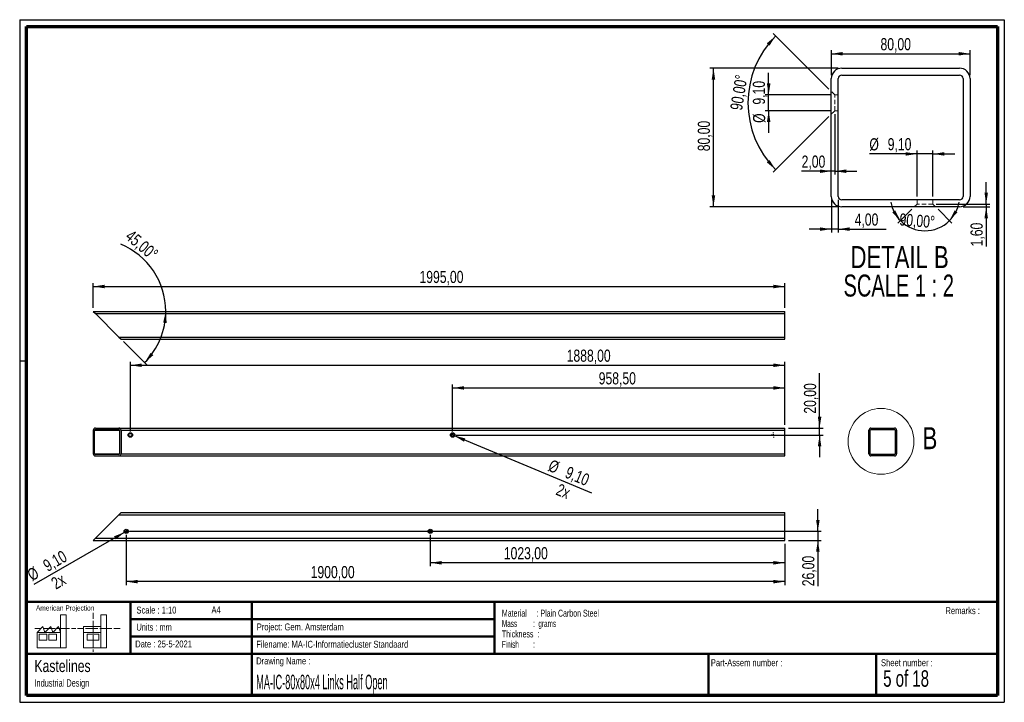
# Paper-space layout '80 Links Open' of a CAD drawing. Header units: millimetres. Extents: x 7 to 291, y 7 to 204.
import ezdxf

# ---------------------------------------------------------------- set-up
doc = ezdxf.new("R2010")
doc.units = ezdxf.units.MM
doc.linetypes.add('HIDDEN', pattern=[1.905, 1.27, -0.635])
for name, color, linetype in [('BORDERS', 7, 'Continuous'), ('DRAWING', 7, 'Continuous'), ('TEXT_SHEET_FORMAT', 7, 'Continuous')]:
    doc.layers.add(name, color=color, linetype=linetype)
doc.styles.add('SLDTEXTSTYLE0', font='TXT', dxfattribs={"width": 0.7})
doc.styles.add('SLDTEXTSTYLE1', font='TXT', dxfattribs={"width": 0.75})
doc.styles.add('SLDTEXTSTYLE2', font='TXT', dxfattribs={"width": 0.678571})
doc.styles.add('SLDTEXTSTYLE4', font='TXT', dxfattribs={"width": 0.55})
doc.styles.add('SLDTEXTSTYLE5', font='TXT', dxfattribs={"width": 0.605})
doc.styles.add('SLDTEXTSTYLE6', font='TXT', dxfattribs={"width": 0.549})
doc.styles.add('SLDTEXTSTYLE7', font='TXT', dxfattribs={"width": 0.467045})
doc.styles.add('SLDTEXTSTYLE8', font='TXT', dxfattribs={"width": 0.681818})
doc.dimstyles.new('SLDDIMSTYLE10', dxfattribs={"dimtxt": 3.5, "dimasz": 3.302, "dimexe": 0, "dimexo": 0.0625, "dimgap": 0.875, "dimtad": 1, "dimdec": 4, "dimlfac": 10, "dimzin": 12, "dimdsep": 46, "dimtxsty": 'SLDTEXTSTYLE1', "dimsah": 1, "dimcen": 0.09, "dimazin": 3, "dimtfac": 1, "dimtofl": 0, "dimtmove": 0, "dimatfit": 3, "dimfxl": 1, "dimfrac": 2, "dimtolj": 1, "dimtzin": 12, "dimarcsym": 0})
doc.dimstyles.new('SLDDIMSTYLE11', dxfattribs={"dimtxt": 3.5, "dimasz": 3.302, "dimexe": 0, "dimexo": 0.0625, "dimgap": 0.875, "dimtad": 1, "dimdec": 4, "dimlfac": 2, "dimzin": 12, "dimdsep": 46, "dimtxsty": 'SLDTEXTSTYLE1', "dimsah": 1, "dimcen": 0.09, "dimazin": 3, "dimtfac": 1, "dimtofl": 0, "dimtmove": 0, "dimatfit": 3, "dimfxl": 1, "dimfrac": 2, "dimtolj": 1, "dimtzin": 12, "dimarcsym": 0})
doc.dimstyles.new('SLDDIMSTYLE4', dxfattribs={"dimtxt": 3.5, "dimasz": 3.302, "dimexe": 0, "dimexo": 0.0625, "dimgap": 0.875, "dimtad": 1, "dimlfac": 2, "dimrnd": 1e-09, "dimzin": 12, "dimdsep": 46, "dimtxsty": 'SLDTEXTSTYLE1', "dimsah": 1, "dimcen": 0.09, "dimadec": 0, "dimazin": 3, "dimtfac": 1, "dimtmove": 0, "dimatfit": 0, "dimfxl": 1, "dimfrac": 2, "dimtolj": 1, "dimtzin": 12, "dimarcsym": 0})
doc.dimstyles.new('SLDDIMSTYLE5', dxfattribs={"dimtxt": 3.5, "dimasz": 3.302, "dimexe": 0, "dimexo": 0.0625, "dimgap": 0.875, "dimtad": 1, "dimlfac": 2, "dimrnd": 1e-09, "dimzin": 12, "dimdsep": 46, "dimtxsty": 'SLDTEXTSTYLE1', "dimsah": 1, "dimcen": 0.09, "dimadec": 0, "dimazin": 3, "dimtfac": 1, "dimtofl": 0, "dimtmove": 0, "dimatfit": 3, "dimfxl": 1, "dimfrac": 2, "dimtolj": 1, "dimtzin": 12, "dimarcsym": 0})
doc.dimstyles.new('SLDDIMSTYLE7', dxfattribs={"dimtxt": 3.5, "dimasz": 3.302, "dimexe": 0, "dimexo": 0.0625, "dimgap": 0.875, "dimtad": 1, "dimlfac": 10, "dimrnd": 1e-09, "dimzin": 12, "dimdsep": 46, "dimtxsty": 'SLDTEXTSTYLE1', "dimblk1": 'NONE', "dimsah": 1, "dimcen": 0, "dimadec": 0, "dimazin": 3, "dimtfac": 1, "dimtmove": 0, "dimatfit": 3, "dimldrblk": 'NONE', "dimfxl": 1, "dimfrac": 2, "dimtolj": 1, "dimtzin": 12, "dimarcsym": 0})
doc.dimstyles.new('SLDDIMSTYLE8', dxfattribs={"dimtxt": 3.5, "dimasz": 3.302, "dimexe": 0, "dimexo": 0.0625, "dimgap": 0.875, "dimtad": 1, "dimlfac": 10, "dimrnd": 1e-09, "dimzin": 12, "dimdsep": 46, "dimtxsty": 'SLDTEXTSTYLE1', "dimsah": 1, "dimcen": 0.09, "dimadec": 0, "dimazin": 3, "dimtfac": 1, "dimtmove": 0, "dimatfit": 0, "dimfxl": 1, "dimfrac": 2, "dimtolj": 1, "dimtzin": 12, "dimarcsym": 0})
doc.dimstyles.new('SLDDIMSTYLE9', dxfattribs={"dimtxt": 3.5, "dimasz": 3.302, "dimexe": 0, "dimexo": 0.0625, "dimgap": 0.875, "dimtad": 1, "dimlfac": 10, "dimrnd": 1e-09, "dimzin": 12, "dimdsep": 46, "dimtxsty": 'SLDTEXTSTYLE1', "dimsah": 1, "dimcen": 0.09, "dimadec": 0, "dimazin": 3, "dimtfac": 1, "dimtofl": 0, "dimtmove": 0, "dimatfit": 3, "dimfxl": 1, "dimfrac": 2, "dimtolj": 1, "dimtzin": 12, "dimarcsym": 0})

# ---------------------------------------------------------------- blocks, each defined once
blk = doc.blocks.new('SW_NOTE_0_30')
at = {"layer": 'TEXT_SHEET_FORMAT', "color": 0, "char_height": 2, "attachment_point": 1}
for s, insert, style in [('Material     : Plain Carbon Steel', (0, 2.58), 'SLDTEXTSTYLE5'), ('Mass         :  grams', (0, -0.42), 'SLDTEXTSTYLE4'), ('Thickness  :', (0, -3.42), 'SLDTEXTSTYLE5'), ('Finish        :', (0, -6.42), 'SLDTEXTSTYLE6')]:
    blk.add_mtext(s, dxfattribs=dict(at, insert=insert, style=style))
blk = doc.blocks.new('SW_NOTE_0_31')
at = {"layer": 'DRAWING', "color": 0, "attachment_point": 1, "style": 'SLDTEXTSTYLE1'}
for s, insert, char_height in [('Kastelines', (0, 4.51), 3.5), ('Industrial Design', (0, -1.09), 2.1167)]:
    blk.add_mtext(s, dxfattribs=dict(at, insert=insert, char_height=char_height))
blk = doc.blocks.new('_D_18')
at = {"layer": 'DRAWING', "color": 7}
for q in [(10.66, 40.75), (37.69, 56.36)]:
    blk.add_line((36.9, 55.9), q, dxfattribs=at)
blk.add_solid([(36.9, 55.9), (33.78, 54.69), (34.29, 53.81)], dxfattribs=at)
at = {"layer": 'DRAWING', "color": 7, "char_height": 3.5, "attachment_point": 1, "rotation": 30, "style": 'SLDTEXTSTYLE1'}
for s, insert in [('9,10', (12.91, 47.4)), ('%%c', (8.37, 44.72)), ('2x', (15.26, 42.28))]:
    blk.add_mtext(s, dxfattribs=dict(at, insert=insert))
blk = doc.blocks.new('_None')
blk = doc.blocks.new('_D_19')
at = {"layer": 'DRAWING', "color": 7}
for p, q in [((236.79, 56.13), (236.79, 62.48)), ((38.29, 56.13), (237.79, 56.13)), ((236.79, 56.13), (236.79, 53.53)), ((228.29, 53.53), (237.79, 53.53)), ((236.79, 53.53), (236.79, 40.28))]:
    blk.add_line(p, q, dxfattribs=at)
for points in [[(236.79, 56.13), (237.3, 59.43), (236.28, 59.43)], [(236.79, 53.53), (236.28, 50.23), (237.3, 50.23)]]:
    blk.add_solid(points, dxfattribs=at)
at = {"layer": 'DRAWING', "color": 7, "insert": (232.28, 40.28), "char_height": 3.5, "attachment_point": 1, "rotation": 90, "style": 'SLDTEXTSTYLE1'}
blk.add_mtext('26,00', dxfattribs=at)
blk = doc.blocks.new('_D_20')
at = {"layer": 'DRAWING', "color": 7}
for p, q in [((124.99, 55.13), (124.99, 46.05)), ((227.29, 52.53), (227.29, 46.05)), ((227.29, 47.05), (124.99, 47.05))]:
    blk.add_line(p, q, dxfattribs=at)
for points in [[(124.99, 47.05), (128.29, 46.54), (128.29, 47.56)], [(227.29, 47.05), (223.99, 47.56), (223.99, 46.54)]]:
    blk.add_solid(points, dxfattribs=at)
at = {"layer": 'DRAWING', "color": 7, "insert": (146.21, 51.56), "char_height": 3.5, "attachment_point": 1, "style": 'SLDTEXTSTYLE1'}
blk.add_mtext('1023,00', dxfattribs=at)
blk = doc.blocks.new('_D_21')
at = {"layer": 'DRAWING', "color": 7}
for p, q in [((37.29, 55.13), (37.29, 40.61)), ((227.29, 52.53), (227.29, 40.61)), ((227.29, 41.61), (37.29, 41.61))]:
    blk.add_line(p, q, dxfattribs=at)
for points in [[(37.29, 41.61), (40.59, 41.11), (40.59, 42.12)], [(227.29, 41.61), (223.99, 42.12), (223.99, 41.11)]]:
    blk.add_solid(points, dxfattribs=at)
at = {"layer": 'DRAWING', "color": 7, "insert": (90.5, 46.12), "char_height": 3.5, "attachment_point": 1, "style": 'SLDTEXTSTYLE1'}
blk.add_mtext('1900,00', dxfattribs=at)
blk = doc.blocks.new('_D_22')
at = {"layer": 'DRAWING', "color": 7}
for p, q in [((38.49, 84.91), (38.49, 105.05)), ((38.49, 104.05), (227.29, 104.05)), ((227.29, 86.91), (227.29, 105.05))]:
    blk.add_line(p, q, dxfattribs=at)
for points in [[(38.49, 104.05), (41.79, 103.55), (41.79, 104.56)], [(227.29, 104.05), (223.99, 104.56), (223.99, 103.55)]]:
    blk.add_solid(points, dxfattribs=at)
at = {"layer": 'DRAWING', "color": 7, "insert": (164.34, 108.57), "char_height": 3.5, "attachment_point": 1, "style": 'SLDTEXTSTYLE1'}
blk.add_mtext('1888,00', dxfattribs=at)
blk = doc.blocks.new('_D_23')
at = {"layer": 'DRAWING', "color": 7}
for p, q in [((131.44, 84.91), (131.44, 98.51)), ((131.44, 97.51), (227.29, 97.51)), ((227.29, 86.91), (227.29, 98.51))]:
    blk.add_line(p, q, dxfattribs=at)
for points in [[(131.44, 97.51), (134.74, 97.01), (134.74, 98.02)], [(227.29, 97.51), (223.99, 98.02), (223.99, 97.01)]]:
    blk.add_solid(points, dxfattribs=at)
at = {"layer": 'DRAWING', "color": 7, "insert": (173.58, 102.03), "char_height": 3.5, "attachment_point": 1, "style": 'SLDTEXTSTYLE1'}
blk.add_mtext('958,50', dxfattribs=at)
blk = doc.blocks.new('_D_24')
at = {"layer": 'DRAWING', "color": 7}
for p, q in [((237.29, 85.91), (237.29, 101.73)), ((228.29, 85.91), (238.29, 85.91)), ((237.29, 83.91), (237.29, 85.91)), ((132.44, 83.91), (238.29, 83.91)), ((237.29, 83.91), (237.29, 77.56))]:
    blk.add_line(p, q, dxfattribs=at)
for points in [[(237.29, 85.91), (237.8, 89.21), (236.78, 89.21)], [(237.29, 83.91), (236.78, 80.61), (237.8, 80.61)]]:
    blk.add_solid(points, dxfattribs=at)
at = {"layer": 'DRAWING', "color": 7, "insert": (232.78, 90.09), "char_height": 3.5, "attachment_point": 1, "rotation": 90, "style": 'SLDTEXTSTYLE1'}
blk.add_mtext('20,00', dxfattribs=at)
blk = doc.blocks.new('_D_25')
at = {"layer": 'DRAWING', "color": 7}
for q in [(131.02, 84.09), (171.53, 67.25)]:
    blk.add_line((131.86, 83.74), q, dxfattribs=at)
blk.add_solid([(131.86, 83.74), (134.72, 82), (135.11, 82.94)], dxfattribs=at)
at = {"layer": 'DRAWING', "color": 7, "char_height": 3.5, "attachment_point": 1, "rotation": 337.4338, "style": 'SLDTEXTSTYLE1'}
for s, insert in [('%%c', (160.05, 76.98)), ('9,10', (164.94, 75.01)), ('2x', (162.31, 70.03))]:
    blk.add_mtext(s, dxfattribs=dict(at, insert=insert))
blk = doc.blocks.new('SW_CENTERMARKSYMBOL_4')
at = {"layer": 'DRAWING', "color": 0}
for p, q in [((-0.5, 0), (-0.705, 0)), ((0, 0), (-0.25, 0)), ((0, 0.5), (0, 0.705)), ((0, 0), (0, 0.25)), ((0, 0), (0, -0.25)), ((0, 0), (0.25, 0)), ((0.5, 0), (0.705, 0)), ((0, -0.5), (0, -0.705))]:
    blk.add_line(p, q, dxfattribs=at)
blk = doc.blocks.new('_D_26')
at = {"layer": 'DRAWING', "color": 7}
for p, q in [((27.79, 120.6), (27.79, 127.78)), ((27.79, 126.78), (227.29, 126.78)), ((227.29, 120.6), (227.29, 127.78))]:
    blk.add_line(p, q, dxfattribs=at)
for points in [[(27.79, 126.78), (31.09, 126.27), (31.09, 127.29)], [(227.29, 126.78), (223.99, 127.29), (223.99, 126.27)]]:
    blk.add_solid(points, dxfattribs=at)
at = {"layer": 'DRAWING', "color": 7, "insert": (121.88, 131.29), "char_height": 3.5, "attachment_point": 1, "style": 'SLDTEXTSTYLE1'}
blk.add_mtext('1995,00', dxfattribs=at)
blk = doc.blocks.new('_D_27')
at = {"layer": 'DRAWING', "color": 7}
blk.add_line((36.5, 110.89), (43.29, 104.1), dxfattribs=at)
for start, end in [(0, 67.771), (315, 0)]:
    blk.add_arc((27.79, 119.6), 20.92, start, end, dxfattribs=at)
for points in [[(48.71, 119.6), (47.95, 116.35), (48.96, 116.27)], [(42.59, 104.8), (45.12, 106.98), (44.34, 107.64)]]:
    blk.add_solid(points, dxfattribs=at)
at = {"layer": 'DRAWING', "color": 7, "insert": (39.02, 143.4), "char_height": 3.5, "attachment_point": 1, "rotation": 319.8846, "style": 'SLDTEXTSTYLE1'}
blk.add_mtext('45,00°', dxfattribs=at)
blk = doc.blocks.new('_D_28')
at = {"layer": 'DRAWING', "color": 7}
for p, q in [((242.68, 189.79), (205.68, 189.79)), ((206.68, 149.79), (206.68, 189.79)), ((242.68, 149.79), (205.68, 149.79))]:
    blk.add_line(p, q, dxfattribs=at)
for points in [[(206.68, 189.79), (206.17, 186.49), (207.18, 186.49)], [(206.68, 149.79), (207.18, 153.09), (206.17, 153.09)]]:
    blk.add_solid(points, dxfattribs=at)
at = {"layer": 'DRAWING', "color": 7, "insert": (202.16, 165.82), "char_height": 3.5, "attachment_point": 1, "rotation": 90, "style": 'SLDTEXTSTYLE1'}
blk.add_mtext('80,00', dxfattribs=at)
blk = doc.blocks.new('_D_29')
at = {"layer": 'DRAWING', "color": 7}
for p, q in [((240.68, 187.79), (240.68, 194.95)), ((240.68, 193.95), (280.68, 193.95)), ((280.68, 187.79), (280.68, 194.95))]:
    blk.add_line(p, q, dxfattribs=at)
for points in [[(240.68, 193.95), (243.98, 193.44), (243.98, 194.46)], [(280.68, 193.95), (277.37, 194.46), (277.37, 193.44)]]:
    blk.add_solid(points, dxfattribs=at)
at = {"layer": 'DRAWING', "color": 7, "insert": (254.86, 198.46), "char_height": 3.5, "attachment_point": 1, "style": 'SLDTEXTSTYLE1'}
blk.add_mtext('80,00', dxfattribs=at)
blk = doc.blocks.new('_D_30')
at = {"layer": 'DRAWING', "color": 7}
for p, q in [((240.68, 151.79), (240.68, 142.34)), ((242.68, 151.79), (242.68, 142.34)), ((240.68, 143.34), (234.33, 143.34)), ((242.68, 143.34), (240.68, 143.34)), ((242.68, 143.34), (256.46, 143.34))]:
    blk.add_line(p, q, dxfattribs=at)
for points in [[(240.68, 143.34), (237.37, 143.85), (237.37, 142.83)], [(242.68, 143.34), (245.98, 142.83), (245.98, 143.85)]]:
    blk.add_solid(points, dxfattribs=at)
at = {"layer": 'DRAWING', "color": 7, "insert": (247.41, 147.85), "char_height": 3.5, "attachment_point": 1, "style": 'SLDTEXTSTYLE1'}
blk.add_mtext('4,00', dxfattribs=at)
blk = doc.blocks.new('_D_31')
at = {"layer": 'DRAWING', "color": 7}
for p, q in [((265.4, 165.05), (251.66, 165.05)), ((265.4, 152.79), (265.4, 166.05)), ((269.95, 165.05), (265.4, 165.05)), ((269.95, 152.79), (269.95, 166.05)), ((269.95, 165.05), (276.3, 165.05))]:
    blk.add_line(p, q, dxfattribs=at)
for points in [[(265.4, 165.05), (262.1, 165.55), (262.1, 164.54)], [(269.95, 165.05), (273.25, 164.54), (273.25, 165.55)]]:
    blk.add_solid(points, dxfattribs=at)
at = {"layer": 'DRAWING', "color": 7, "char_height": 3.5, "attachment_point": 1, "style": 'SLDTEXTSTYLE1'}
for s, insert in [('%%c', (251.66, 169.56)), ('9,10', (256.94, 169.61))]:
    blk.add_mtext(s, dxfattribs=dict(at, insert=insert))
blk = doc.blocks.new('_D_32')
at = {"layer": 'DRAWING', "color": 7}
for p, q in [((285.35, 150.59), (285.35, 156.94)), ((270.95, 150.59), (286.35, 150.59)), ((285.35, 150.59), (285.35, 149.79)), ((278.68, 149.79), (286.35, 149.79)), ((285.35, 149.79), (285.35, 138.37))]:
    blk.add_line(p, q, dxfattribs=at)
for points in [[(285.35, 150.59), (285.85, 153.89), (284.84, 153.89)], [(285.35, 149.79), (284.84, 146.49), (285.85, 146.49)]]:
    blk.add_solid(points, dxfattribs=at)
at = {"layer": 'DRAWING', "color": 7, "insert": (280.83, 138.37), "char_height": 3.5, "attachment_point": 1, "rotation": 90, "style": 'SLDTEXTSTYLE1'}
blk.add_mtext('1,60', dxfattribs=at)
blk = doc.blocks.new('_D_33')
at = {"layer": 'DRAWING', "color": 7}
for p, q in [((263.89, 149.08), (259.9, 145.09)), ((271.46, 149.08), (275.45, 145.09))]:
    blk.add_line(p, q, dxfattribs=at)
for start, end in [(190.0985, 225), (315, 349.9015), (225, 315)]:
    blk.add_arc((267.68, 152.86), 10, start, end, dxfattribs=at)
for points in [[(260.61, 145.8), (259.09, 148.77), (258.26, 148.17)], [(274.74, 145.8), (277.09, 148.17), (276.27, 148.77)]]:
    blk.add_solid(points, dxfattribs=at)
at = {"layer": 'DRAWING', "color": 7, "insert": (260.51, 147.93), "char_height": 3.5, "attachment_point": 1, "rotation": 355.4422, "style": 'SLDTEXTSTYLE1'}
blk.add_mtext('90,00°', dxfattribs=at)
blk = doc.blocks.new('_D_34')
at = {"layer": 'DRAWING', "color": 7}
for p, q in [((222.6, 182.06), (222.6, 188.41)), ((240.68, 182.06), (221.6, 182.06)), ((222.6, 177.51), (222.6, 182.06)), ((240.68, 177.51), (221.6, 177.51)), ((222.6, 177.51), (222.6, 171.16))]:
    blk.add_line(p, q, dxfattribs=at)
for points in [[(222.6, 182.06), (223.11, 185.37), (222.09, 185.37)], [(222.6, 177.51), (222.09, 174.21), (223.11, 174.21)]]:
    blk.add_solid(points, dxfattribs=at)
at = {"layer": 'DRAWING', "color": 7, "char_height": 3.5, "attachment_point": 1, "rotation": 90, "style": 'SLDTEXTSTYLE1'}
for s, insert in [('9,10', (218.03, 179.28)), ('%%c', (218.09, 174))]:
    blk.add_mtext(s, dxfattribs=dict(at, insert=insert))
blk = doc.blocks.new('_D_35')
at = {"layer": 'DRAWING', "color": 7}
for p, q in [((241.68, 176.51), (241.68, 159.06)), ((240.68, 160.06), (232.11, 160.06)), ((241.68, 160.06), (240.68, 160.06)), ((241.68, 160.06), (248.03, 160.06))]:
    blk.add_line(p, q, dxfattribs=at)
for points in [[(240.68, 160.06), (237.37, 160.56), (237.37, 159.55)], [(241.68, 160.06), (244.98, 159.55), (244.98, 160.56)]]:
    blk.add_solid(points, dxfattribs=at)
at = {"layer": 'DRAWING', "color": 7, "insert": (232.11, 164.57), "char_height": 3.5, "attachment_point": 1, "style": 'SLDTEXTSTYLE1'}
blk.add_mtext('2,00', dxfattribs=at)
blk = doc.blocks.new('_D_36')
at = {"layer": 'DRAWING', "color": 7}
for p, q in [((239.97, 183.77), (223.93, 199.81)), ((239.97, 175.81), (223.93, 159.77))]:
    blk.add_line(p, q, dxfattribs=at)
blk.add_arc((243.95, 179.79), 27.31, 135, 225, dxfattribs=at)
for points in [[(224.64, 199.1), (222.07, 196.97), (222.83, 196.29)], [(224.64, 160.48), (222.83, 163.28), (222.07, 162.61)]]:
    blk.add_solid(points, dxfattribs=at)
at = {"layer": 'DRAWING', "color": 7, "insert": (211.47, 178.01), "char_height": 3.5, "attachment_point": 1, "rotation": 81.1476, "style": 'SLDTEXTSTYLE1'}
blk.add_mtext('90,00°', dxfattribs=at)
blk = doc.blocks.new('SW_NOTE_0_32')
at = {"layer": 'DRAWING', "color": 0, "char_height": 6.35, "attachment_point": 2}
for s, insert, style in [('DETAIL B', (16.57, 8.19), 'SLDTEXTSTYLE1'), ('SCALE 1 : 2', (16.31, -0.03), 'SLDTEXTSTYLE8')]:
    blk.add_mtext(s, dxfattribs=dict(at, insert=insert, style=style))

psp = doc.layouts.new('80 Links Open')

# ---------------------------------------------------------------- linework, layer by layer
at = {"color": 7, "linetype": 'Continuous', "lineweight": 25}
for p, q in [((243.67598, 189.788122), (277.675981, 189.788122)), ((243.67598, 187.788122), (277.675981, 187.788122)), ((240.675981, 152.788121), (240.675981, 186.788123)), ((242.675981, 152.788121), (242.675981, 186.788123)), ((278.67598, 186.788123), (278.67598, 152.788121)), ((280.67598, 186.788123), (280.67598, 152.788121)), ((277.675981, 151.788123), (243.67598, 151.788123)), ((277.675981, 149.788123), (243.67598, 149.788123)), ((27.791496, 119.59773), (227.291496, 119.59773)), ((27.791496, 119.59773), (28.391496, 118.99773)), ((227.291496, 118.99773), (227.291496, 119.59773)), ((28.391496, 118.99773), (227.291496, 118.99773)), ((28.391496, 118.99773), (35.191496, 112.19773)), ((227.291496, 112.19773), (227.291496, 118.99773)), ((35.191496, 112.19773), (227.291496, 112.19773)), ((35.191496, 112.19773), (35.791496, 111.59773)), ((35.791496, 111.59773), (227.291496, 111.59773)), ((227.291496, 111.59773), (227.291496, 112.19773)), ((27.791496, 85.310907), (27.791496, 78.510907)), ((28.191496, 78.510907), (28.191496, 85.310907)), ((28.391496, 85.910907), (35.191496, 85.910907)), ((28.391496, 85.510907), (35.191496, 85.510907)), ((35.191496, 85.910907), (227.291496, 85.910907)), ((35.391496, 85.310907), (35.391496, 78.510907)), ((35.791496, 85.310907), (227.291496, 85.310907)), ((35.791496, 85.310907), (35.791496, 78.510907)), ((227.291496, 85.310907), (227.291496, 85.910907)), ((227.291496, 78.510907), (227.291496, 85.310907)), ((251.513638, 78.510907), (251.513638, 85.310907)), ((251.913638, 78.510907), (251.913638, 85.310907)), ((252.113638, 85.910907), (258.913638, 85.910907)), ((252.113638, 85.510907), (258.913638, 85.510907)), ((259.113638, 85.310907), (259.113638, 78.510907)), ((259.513638, 85.310907), (259.513638, 78.510907)), ((35.191496, 78.310907), (28.391496, 78.310907)), ((28.391496, 77.910907), (35.191496, 77.910907)), ((35.191496, 77.910907), (227.291496, 77.910907)), ((35.791496, 78.510907), (227.291496, 78.510907)), ((227.291496, 77.910907), (227.291496, 78.510907)), ((258.913638, 78.310907), (252.113638, 78.310907)), ((258.913638, 77.910907), (252.113638, 77.910907)), ((28.391496, 54.129007), (35.191496, 60.929007)), ((35.791496, 61.529007), (35.191496, 60.929007)), ((35.191496, 60.929007), (227.291496, 60.929007)), ((35.791496, 61.529007), (227.291496, 61.529007)), ((227.291496, 60.929007), (227.291496, 61.529007)), ((227.291496, 54.129007), (227.291496, 60.929007)), ((28.391496, 54.129007), (27.791496, 53.529007)), ((28.391496, 54.129007), (227.291496, 54.129007)), ((227.291496, 53.529007), (227.291496, 54.129007)), ((27.791496, 53.529007), (227.291496, 53.529007))]:
    psp.add_line(p, q, dxfattribs=at)
at = {"color": 7, "linetype": 'HIDDEN', "lineweight": 18}
for p, q in [((241.675981, 182.063122), (240.675981, 183.063123)), ((241.675981, 177.513122), (241.675981, 182.063122)), ((242.675981, 182.063122), (241.675981, 182.063122)), ((240.675981, 176.513123), (241.675981, 177.513122)), ((241.675981, 177.513122), (242.675981, 177.513122)), ((265.40098, 150.588121), (264.60098, 149.788123)), ((265.40098, 151.788123), (265.40098, 150.588121)), ((269.95098, 150.588121), (265.40098, 150.588121)), ((269.95098, 150.588121), (269.95098, 151.788123)), ((270.750981, 149.788123), (269.95098, 150.588121)), ((251.713638, 84.365907), (251.513638, 84.565907)), ((251.513638, 83.255907), (251.713638, 83.455907)), ((251.713638, 83.455907), (251.713638, 84.365907)), ((251.913638, 84.365907), (251.713638, 84.365907)), ((251.713638, 83.455907), (251.913638, 83.455907)), ((256.458638, 78.070907), (256.298638, 77.910907)), ((256.458638, 78.310907), (256.458638, 78.070907)), ((257.368638, 78.070907), (256.458638, 78.070907)), ((257.368638, 78.070907), (257.368638, 78.310907)), ((257.528638, 77.910907), (257.368638, 78.070907))]:
    psp.add_line(p, q, dxfattribs=at)
at = {"color": 8, "linetype": 'Continuous', "lineweight": 25}
for p, q in [((28.191496, 85.310907), (35.391496, 85.310907)), ((28.191496, 78.510907), (35.391496, 78.510907))]:
    psp.add_line(p, q, dxfattribs=at)
at = {"color": 7, "linetype": 'Continuous', "lineweight": 18}
psp.add_circle((255.00839, 82.089615), 9.494008, dxfattribs=at)
at = {"color": 7, "linetype": 'Continuous', "lineweight": 25}
for centre, radius in [((38.491496, 83.910907), 0.655), ((38.491496, 83.910907), 0.455), ((131.441496, 83.910907), 0.655), ((131.441496, 83.910907), 0.455), ((37.291496, 56.129007), 0.615), ((37.291496, 56.129007), 0.455), ((124.991496, 56.129007), 0.615), ((124.991496, 56.129007), 0.455)]:
    psp.add_circle(centre, radius, dxfattribs=at)
for centre, radius, start, end in [((243.675977, 186.788125), 2.999997, 89.99995956, 180.00004044), ((243.675976, 186.788127), 0.999995, 89.9997878, 180.0002122), ((277.675983, 186.788125), 2.999997, 359.99995956, 90.00004044), ((277.675985, 186.788127), 0.999995, 359.9997878, 90.0002122), ((243.675977, 152.788119), 2.999997, 179.99995956, 270.00004044), ((243.675976, 152.788118), 0.999995, 179.9997878, 270.0002122), ((277.675985, 152.788118), 0.999995, 269.9997878, 0.0002122), ((277.675983, 152.788119), 2.999997, 269.99995956, 0.00004044), ((28.391496, 85.310907), 0.6, 90, 180), ((28.391496, 85.310907), 0.2, 90, 180), ((35.191496, 85.310907), 0.6, 0, 90), ((35.191496, 85.310907), 0.2, 0, 90), ((252.113638, 85.310907), 0.6, 90, 180), ((252.113638, 85.310907), 0.2, 90, 180), ((258.913638, 85.310907), 0.6, 0, 90), ((258.913638, 85.310907), 0.2, 0, 90), ((28.391496, 78.510907), 0.6, 180, 270), ((28.391496, 78.510907), 0.2, 180, 270), ((35.191496, 78.510907), 0.6, 270, 0), ((35.191496, 78.510907), 0.2, 270, 0), ((252.113638, 78.510907), 0.6, 180, 270), ((252.113638, 78.510907), 0.2, 180, 270), ((258.913638, 78.510907), 0.2, 270, 0), ((258.913638, 78.510907), 0.6, 270, 0)]:
    psp.add_arc(centre, radius, start, end, dxfattribs=at)
at = {"layer": 'BORDERS', "lineweight": 70}
for p, q in [((8.569641, 8.783909), (8.569641, 201.783909)), ((8.569641, 201.783909), (288.569641, 201.783909)), ((288.569641, 201.783909), (288.569641, 8.783909)), ((288.569641, 8.783909), (8.569641, 8.783909))]:
    psp.add_line(p, q, dxfattribs=at)
at = {"layer": 'BORDERS', "lineweight": 50}
for p, q in [((8.569641, 35.783909), (288.569641, 35.783909)), ((38.569641, 35.783909), (38.569641, 20.783909)), ((73.569641, 35.783909), (73.569641, 8.783909)), ((143.569641, 35.783909), (143.569641, 20.783909)), ((38.569641, 30.783909), (143.569641, 30.783909)), ((38.569641, 25.783909), (143.569641, 25.783909)), ((8.569641, 20.783909), (288.569641, 20.783909)), ((205.222477, 8.783909), (205.222477, 20.783909)), ((253.650911, 8.783909), (253.650911, 20.783909))]:
    psp.add_line(p, q, dxfattribs=at)
at = {"layer": 'TEXT_SHEET_FORMAT'}
for p, q in [((6.569641, 203.783909), (290.569641, 203.783909)), ((6.569641, 203.783909), (6.569641, 6.783909)), ((290.569641, 203.783909), (290.569641, 6.783909)), ((6.569641, 105.283909), (8.621537, 105.283909)), ((6.569641, 6.783909), (290.569641, 6.783909))]:
    psp.add_line(p, q, dxfattribs=at)
at = {"layer": 'TEXT_SHEET_FORMAT', "color": 7, "linetype": 'Continuous', "lineweight": 18}
for p, q in [((18.320827, 26.971098), (18.320827, 32.036143)), ((18.320827, 32.036143), (20.002717, 32.036143)), ((20.002717, 32.036143), (20.002717, 22.470411)), ((27.732829, 32.596011), (27.732829, 30.83891)), ((31.654195, 32.031732), (29.972304, 32.031732)), ((29.972304, 32.031732), (29.972304, 22.466)), ((31.654195, 26.966766), (31.654195, 32.031732)), ((11.593265, 26.971098), (13.275156, 28.659446)), ((13.275156, 28.659446), (13.837466, 26.971098)), ((13.837466, 26.971098), (15.519356, 28.659446)), ((15.519356, 28.659446), (16.081352, 26.971098)), ((16.081352, 26.971098), (17.763242, 28.659446)), ((17.763242, 28.659446), (18.320827, 26.971098)), ((24.926633, 28.655036), (24.926633, 26.966766)), ((24.926633, 28.655036), (29.972304, 28.655036)), ((27.732829, 30.251635), (27.732829, 28.489887)), ((27.732829, 28.489887), (27.732829, 26.728218)), ((10.980867, 28.099735), (12.735999, 28.099735)), ((18.320827, 26.971098), (11.593265, 26.971098)), ((11.593265, 26.971098), (11.593265, 22.470411)), ((12.155576, 26.411465), (14.399461, 26.411465)), ((12.155576, 24.723117), (12.155576, 26.411465)), ((13.320991, 28.099735), (15.075966, 28.099735)), ((14.399461, 26.411465), (14.399461, 24.723117)), ((14.957046, 26.411465), (17.201247, 26.411465)), ((14.957046, 24.723117), (14.957046, 26.411465)), ((15.075966, 28.099735), (16.830941, 28.099735)), ((17.201247, 26.411465), (17.201247, 24.723117)), ((17.415933, 28.099735), (19.171065, 28.099735)), ((18.320827, 26.971098), (18.320827, 22.470411)), ((19.171065, 28.099735), (20.92604, 28.099735)), ((21.511032, 28.099735), (22.808913, 28.099735)), ((23.244743, 28.095324), (24.995229, 28.095324)), ((24.926633, 26.966766), (29.972304, 26.966766)), ((24.926633, 26.966766), (24.926633, 22.466)), ((25.580221, 28.095324), (27.335195, 28.095324)), ((26.050939, 26.407055), (29.41472, 26.407055)), ((26.050939, 24.718707), (26.050939, 26.407055)), ((27.335195, 28.095324), (29.090249, 28.095324)), ((27.732829, 26.140863), (27.732829, 24.379273)), ((29.41472, 26.407055), (29.41472, 24.718707)), ((29.675241, 28.095324), (31.430295, 28.095324)), ((31.430295, 28.095324), (33.18527, 28.095324)), ((31.654195, 26.966766), (31.654195, 22.466)), ((33.770261, 28.095324), (35.525236, 28.095324)), ((14.399461, 24.723117), (12.155576, 24.723117)), ((17.201247, 24.723117), (14.957046, 24.723117)), ((29.41472, 24.718707), (26.050939, 24.718707)), ((27.732829, 24.379273), (27.732829, 22.617525)), ((11.593265, 22.470411), (18.320827, 22.470411)), ((18.320827, 22.470411), (20.002717, 22.470411)), ((24.926633, 22.466), (31.654195, 22.466)), ((27.732829, 22.030171), (27.732829, 21.34201))]:
    psp.add_line(p, q, dxfattribs=at)

# ---------------------------------------------------------------- block references
at = {"layer": 'DRAWING'}
for name, p in [('SW_NOTE_0_32', (243.808794, 130.265525)), ('SW_NOTE_0_31', (10.826503, 14.510992))]:
    psp.add_blockref(name, p, dxfattribs=at)
at = {"layer": 'DRAWING', "color": 7}
psp.add_blockref('SW_CENTERMARKSYMBOL_4', (223.991496, 83.910907), dxfattribs=at)
at = {"layer": 'TEXT_SHEET_FORMAT', "color": 218}
psp.add_blockref('SW_NOTE_0_30', (145.652628, 30.930942), dxfattribs=at)

# ---------------------------------------------------------------- texts
at = {"color": 7, "linetype": 'Continuous', "lineweight": 18, "insert": (267.007502, 86.184579), "char_height": 6.35, "attachment_point": 1, "style": 'SLDTEXTSTYLE1'}
psp.add_mtext('B', dxfattribs=at)
at = {"layer": 'TEXT_SHEET_FORMAT', "attachment_point": 1}
for s, insert, char_height, style in [('American Projection', (11.277178, 34.755658), 1.5, 'SLDTEXTSTYLE1'), ('Scale : 1:10', (40.245387, 34.408225), 2, 'SLDTEXTSTYLE1'), ('A4', (61.890556, 34.486219), 2, 'SLDTEXTSTYLE1'), ('Remarks :', (273.595551, 34.235841), 2, 'SLDTEXTSTYLE1'), ('Units : mm', (40.239331, 29.476127), 2, 'SLDTEXTSTYLE0'), ('Project: Gem. Amsterdam', (74.95639, 29.538044), 2, 'SLDTEXTSTYLE1'), ('Date : 25-5-2021', (39.886543, 24.621763), 2, 'SLDTEXTSTYLE1'), ('Filename: MA-IC-Informatiecluster Standaard', (74.797688, 24.531301), 2, 'SLDTEXTSTYLE1'), ('Drawing Name :', (74.780305, 19.736533), 2, 'SLDTEXTSTYLE1'), ('Part-Assem number :', (205.926583, 19.21038), 2, 'SLDTEXTSTYLE1'), ('Sheet number :', (255.011235, 19.21038), 2, 'SLDTEXTSTYLE1'), ('5 of 18', (255.634284, 16.03963), 4.7625, 'SLDTEXTSTYLE2')]:
    psp.add_mtext(s, dxfattribs=dict(at, insert=insert, char_height=char_height, style=style))
at = {"layer": 'TEXT_SHEET_FORMAT', "color": 218, "insert": (74.780305, 14.761674), "char_height": 4.23333333, "attachment_point": 1, "style": 'SLDTEXTSTYLE7'}
psp.add_mtext('MA-IC-80x80x4 Links Half Open', dxfattribs=at)

# ---------------------------------------------------------------- dimensions: what is measured, and where the dimension line sits
at = {"layer": 'DRAWING', "color": 7}
for base, line1, line2, dimstyle, picture, middle in [((216.640859, 179.788122), ((241.67598, 182.063122), (240.67598, 183.063122)), ((240.67598, 176.513122), (241.67598, 177.513122)), 'SLDDIMSTYLE11', '_D_36', (216.966179, 183.990882)), ((267.67598, 142.867938), ((270.75098, 149.788122), (269.95098, 150.588122)), ((265.40098, 150.588122), (264.60098, 149.788122)), 'SLDDIMSTYLE11', '_D_33', (266.88171, 142.899547)), ((47.120815, 111.591264), ((35.791496, 111.59773), (27.791496, 119.59773)), ((227.291496, 119.59773), (27.791496, 119.59773)), 'SLDDIMSTYLE10', '_D_27', (41.272077, 135.59773))]:
    dim = psp.add_angular_dim_2l(base=base, line1=line1, line2=line2, dimstyle=dimstyle, dxfattribs=at)
    dim.commit()
    dim.dimension.update_dxf_attribs({"geometry": picture, "text_midpoint": middle, "dimtype": 162})
for base, p1, p2, dimstyle, picture, middle in [((280.67598, 193.949956), (240.67598, 186.788122), (280.67598, 186.788122), 'SLDDIMSTYLE5', '_D_29', (260.67598, 193.949956)), ((240.67598, 160.055655), (241.67598, 177.513122), (240.67598, 152.788122), 'SLDDIMSTYLE4', '_D_35', (236.639353, 160.055655)), ((240.67598, 143.342846), (242.67598, 152.788122), (240.67598, 152.788122), 'SLDDIMSTYLE4', '_D_30', (251.935654, 143.342846)), ((227.291496, 126.778408), (27.791496, 119.59773), (227.291496, 119.59773), 'SLDDIMSTYLE9', '_D_26', (130.281486, 126.778408)), ((227.291496, 104.053744), (38.491496, 83.910907), (227.291496, 85.910907), 'SLDDIMSTYLE9', '_D_22', (172.742539, 104.053744)), ((227.291496, 97.513547), (131.441496, 83.910907), (227.291496, 85.910907), 'SLDDIMSTYLE9', '_D_23', (180.693366, 97.513547)), ((37.291496, 41.613244), (227.291496, 53.529007), (37.291496, 56.129007), 'SLDDIMSTYLE9', '_D_21', (98.902746, 41.613244)), ((124.991496, 47.0507), (227.291496, 53.529007), (124.991496, 56.129007), 'SLDDIMSTYLE9', '_D_20', (154.614857, 47.0507))]:
    dim = psp.add_linear_dim(base=base, p1=p1, p2=p2, dimstyle=dimstyle, dxfattribs=at)
    dim.commit()
    dim.dimension.update_dxf_attribs({"geometry": picture, "text_midpoint": middle, "dimtype": 160})
for base, p1, p2, dimstyle, picture, middle in [((206.67598, 189.788122), (243.67598, 149.788122), (243.67598, 189.788122), 'SLDDIMSTYLE5', '_D_28', (206.67598, 171.639138)), ((285.345913, 149.788122), (269.95098, 150.588122), (277.67598, 149.788122), 'SLDDIMSTYLE4', '_D_32', (285.345913, 142.899547)), ((237.291496, 85.910907), (131.441496, 83.910907), (227.291496, 85.910907), 'SLDDIMSTYLE8', '_D_24', (237.291496, 95.910907)), ((236.791496, 53.529007), (37.291496, 56.129007), (227.291496, 53.529007), 'SLDDIMSTYLE8', '_D_19', (236.791496, 46.100435))]:
    dim = psp.add_linear_dim(base=base, p1=p1, p2=p2, angle=90, dimstyle=dimstyle, dxfattribs=at)
    dim.commit()
    dim.dimension.update_dxf_attribs({"geometry": picture, "text_midpoint": middle, "dimtype": 160})
dim = psp.add_linear_dim(base=(222.59927, 182.063122), p1=(241.67598, 177.513122), p2=(241.67598, 182.063122), angle=90, text='%%c<>', dimstyle='SLDDIMSTYLE4', dxfattribs=at)
dim.commit()
dim.dimension.update_dxf_attribs({"geometry": '_D_34', "text_midpoint": (222.59927, 181.163305), "dimtype": 160})
dim = psp.add_linear_dim(base=(265.40098, 165.045167), p1=(269.95098, 151.788122), p2=(265.40098, 151.788122), text='%%c<>', dimstyle='SLDDIMSTYLE4', dxfattribs=at)
dim.commit()
dim.dimension.update_dxf_attribs({"geometry": '_D_31', "text_midpoint": (258.823929, 165.045167), "dimtype": 160})
for p1, p2, picture, middle in [((131.021332, 84.085513), (131.861659, 83.7363), '_D_25', (164.908787, 70.002994)), ((37.685537, 56.356507), (36.897454, 55.901507), '_D_18', (16.861248, 44.333602))]:
    dim = psp.add_diameter_dim_2p(p1=p1, p2=p2, dimstyle='SLDDIMSTYLE7', dxfattribs=at)
    dim.commit()
    dim.dimension.update_dxf_attribs({"geometry": picture, "text_midpoint": middle, "dimtype": 163})

doc.saveas('drawing.dxf')
